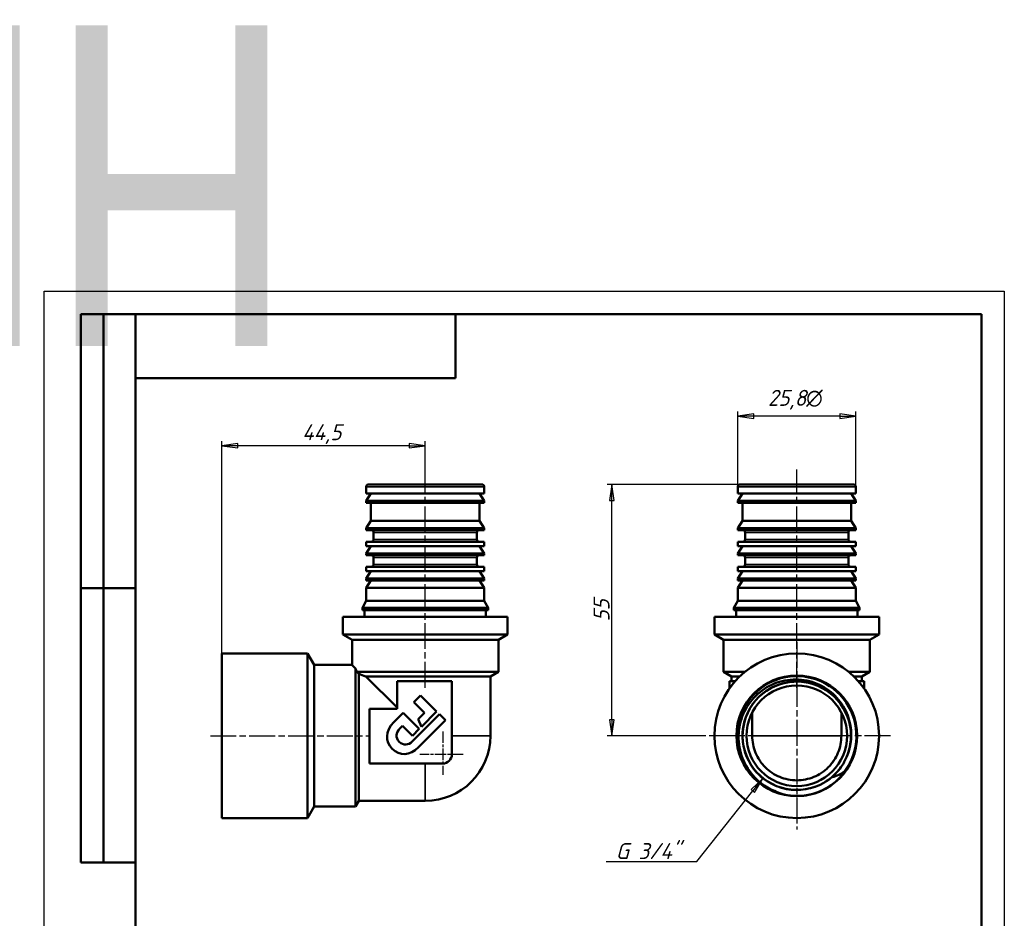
# Model space of a CAD drawing. Header units: millimetres. Extents: x -258 to 813, y -69 to 356.
# Tile 5 of 6: x -5 to 210, y 160 to 356. Entities that reach past the tile are written whole.
import ezdxf
from ezdxf.enums import TextEntityAlignment as Align

# ---------------------------------------------------------------- set-up
doc = ezdxf.new("R2018")
doc.units = ezdxf.units.MM
doc.linetypes.add('CHAIN', pattern=[0.7087, 0.4724, -0.0591, 0.1181, -0.0591])
for name, color, linetype, lineweight in [('Видимые тонкие (ГОСТ)', 7, 'Continuous', 35), ('Видимый контур (ГОСТ)', 7, 'Continuous', 50), ('Кромка (ГОСТ)', 7, 'Continuous', 50), ('Маркер центра (ГОСТ)', 7, 'Continuous', 25), ('Обозначение (ГОСТ)', 7, 'Continuous', 25), ('Осевая линия (ГОСТ)', 7, 'Continuous', 25), ('Размер (ГОСТ)', 7, 'Continuous', 25), ('Эскизная геометрия (ГОСТ)', 7, 'Continuous', 50)]:
    doc.layers.add(name, color=color, linetype=linetype, lineweight=lineweight)
doc.styles.get("Standard").update_dxf_attribs({"font": 'GOST Common Italic.ttf'})
doc.styles.add('Обычный текст (ГОСТ)', font='GOST Common Italic.ttf')
doc.dimstyles.new('Обычный (ГОСТ)', dxfattribs={"dimtxt": 3.5, "dimasz": 3.5, "dimexe": 1, "dimexo": 0, "dimgap": 0.5, "dimtad": 1, "dimrnd": 1e-08, "dimtxsty": 'Обычный текст (ГОСТ)', "dimblk": 'Filled-1', "dimcen": 0.09, "dimdle": 15, "dimclrd": 256, "dimclre": 256, "dimclrt": 256, "dimazin": 2, "dimtfac": 0.714286, "dimtdec": 3, "dimtmove": 0, "dimatfit": 3, "dimfxl": 1, "dimtolj": 1, "dimlwd": 25, "dimlwe": 25, "dimarcsym": 0})

# ---------------------------------------------------------------- blocks, each defined once
blk = doc.blocks.new('ГОСТ - Доп. графы 2')
at = {"layer": 'Эскизная геометрия (ГОСТ)'}
for p, q in [((-12, 0), (-12, 120)), ((-12, 120), (0, 120)), ((-7, 0), (-7, 120)), ((-12, 60), (0, 60)), ((0, 0), (-12, 0))]:
    blk.add_line(p, q, dxfattribs=at)
at = {"layer": 'Обозначение (ГОСТ)', "lineweight": 30, "width": 0.8, "flags": 17}
for tag, p in [('Первичная_применяемость', (-3.65, 90.03)), ('Справочный_номер', (-3.55, 30.02))]:
    blk.add_attdef(tag, text='', height=3.17, rotation=90, dxfattribs=at).set_placement(p, align=Align.MIDDLE_CENTER)
blk = doc.blocks.new('ГОСТ - Доп. графы 3')
at = {"layer": 'Эскизная геометрия (ГОСТ)'}
for p, q in [((0, 0), (70, 0)), ((70, 0), (70, -14)), ((70, -14), (0, -14))]:
    blk.add_line(p, q, dxfattribs=at)
at = {"layer": 'Обозначение (ГОСТ)', "lineweight": 30, "width": 0.8}
blk.add_attdef('ОБОЗНАЧЕНИЕ', text='', height=5, rotation=180, dxfattribs=at).set_placement((34.94, -6.97), align=Align.MIDDLE_CENTER)
blk = doc.blocks.new('Рамки ГОСТ_ граница 297x210')
at = {"layer": 'Кромка (ГОСТ)', "lineweight": 25}
for p, q in [((0, 0), (0, 297)), ((0, 297), (210, 297)), ((210, 297), (210, 0)), ((210, 0), (0, 0))]:
    blk.add_line(p, q, dxfattribs=at)
at = {"layer": 'Кромка (ГОСТ)'}
for p, q in [((205, 292), (20, 292)), ((20, 292), (20, 5)), ((205, 5), (205, 292)), ((20, 5), (205, 5))]:
    blk.add_line(p, q, dxfattribs=at)
blk = doc.blocks.new('Filled-1')
at = {"color": 0}
for p, q in [((0, 0), (-1, 0.143)), ((-1, 0.143), (-1, -0.143)), ((-1, 0), (0, 0)), ((-1, -0.143), (0, 0))]:
    blk.add_line(p, q, dxfattribs=at)
at = {"color": 0, "flags": 128}
blk.add_lwpolyline([(-1, -0.143), (0, 0), (-1, 0.143), (-1, -0.143)], dxfattribs=at)
at = {"color": 0}
blk.add_solid([(-1, -0.143), (0, 0), (-1, 0.143), (-1, -0.143)], dxfattribs=at)
blk = doc.blocks.new('*D8')
at = {"layer": 'Defpoints', "color": 0, "linetype": 'Continuous', "transparency": 16777216}
for p in [(38.84, 263.19), (83.34, 257.96), (38.84, 217.72)]:
    blk.add_point(p, dxfattribs=at)
at = {"layer": 'Размер (ГОСТ)', "linetype": 'Continuous', "lineweight": 25, "transparency": 16777216}
for p, q in [((38.84, 217.72), (38.84, 264.19)), ((79.84, 263.19), (42.34, 263.19)), ((83.34, 257.96), (83.34, 264.19))]:
    blk.add_line(p, q, dxfattribs=at)
at = {"layer": 'Размер (ГОСТ)', "linetype": 'Continuous', "lineweight": 25, "transparency": 16777216, "xscale": 3.5, "yscale": 3.5, "zscale": 3.5, "rotation": 180}
blk.add_blockref('Filled-1', (38.84, 263.19), dxfattribs=at)
at = {"layer": 'Размер (ГОСТ)', "linetype": 'Continuous', "lineweight": 25, "transparency": 16777216, "xscale": 3.5, "yscale": 3.5, "zscale": 3.5}
blk.add_blockref('Filled-1', (83.34, 263.19), dxfattribs=at)
at = {"layer": 'Размер (ГОСТ)', "linetype": 'Continuous', "lineweight": 25, "transparency": 16777216, "insert": (56.43, 267.89), "char_height": 3.5, "attachment_point": 1, "style": 'Обычный текст (ГОСТ)'}
blk.add_mtext('\\A1;44,5', dxfattribs=at)
blk = doc.blocks.new('*D9')
at = {"layer": 'Defpoints', "color": 0, "linetype": 'Continuous', "transparency": 16777216}
for p in [(124.15, 254.72), (152.21, 254.72), (144.11, 199.72)]:
    blk.add_point(p, dxfattribs=at)
at = {"layer": 'Размер (ГОСТ)', "linetype": 'Continuous', "lineweight": 25, "transparency": 16777216}
for p, q in [((152.21, 254.72), (123.15, 254.72)), ((124.15, 203.22), (124.15, 251.22)), ((144.11, 199.72), (123.15, 199.72))]:
    blk.add_line(p, q, dxfattribs=at)
at = {"layer": 'Размер (ГОСТ)', "linetype": 'Continuous', "lineweight": 25, "transparency": 16777216, "xscale": 3.5, "yscale": 3.5, "zscale": 3.5}
for p, rotation in [((124.15, 254.72), 90), ((124.15, 199.72), 270)]:
    blk.add_blockref('Filled-1', p, dxfattribs=dict(at, rotation=rotation))
at = {"layer": 'Размер (ГОСТ)', "linetype": 'Continuous', "lineweight": 25, "transparency": 16777216, "insert": (120.15, 224.72), "char_height": 3.5, "attachment_point": 1, "rotation": 90, "style": 'Обычный текст (ГОСТ)'}
blk.add_mtext('\\A1;55', dxfattribs=at)
blk = doc.blocks.new('*D10')
at = {"layer": 'Defpoints', "color": 0, "linetype": 'Continuous', "transparency": 16777216}
for p in [(164.61, 199.72), (157.17, 190.37)]:
    blk.add_point(p, dxfattribs=at)
at = {"layer": 'Размер (ГОСТ)', "linetype": 'Continuous', "lineweight": 25, "transparency": 16777216}
for p, q in [((142.72, 172.24), (154.99, 187.64)), ((122.91, 172.24), (142.72, 172.24))]:
    blk.add_line(p, q, dxfattribs=at)
at = {"layer": 'Размер (ГОСТ)', "linetype": 'Continuous', "lineweight": 25, "transparency": 16777216, "xscale": 3.5, "yscale": 3.5, "zscale": 3.5, "rotation": 51.47251013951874}
blk.add_blockref('Filled-1', (157.17, 190.37), dxfattribs=at)
at = {"layer": 'Размер (ГОСТ)', "linetype": 'Continuous', "lineweight": 25, "transparency": 16777216, "insert": (122.91, 176.24), "char_height": 3.5, "attachment_point": 1, "style": 'Обычный текст (ГОСТ)'}
blk.add_mtext('\\A1; \\fGOST Common|b0|i1;\\H3.5000;G 3/4"', dxfattribs=at)
blk = doc.blocks.new('*D11')
at = {"layer": 'Defpoints', "color": 0, "linetype": 'Continuous', "transparency": 16777216}
for p in [(151.71, 269.64), (151.71, 252.72), (177.51, 252.72)]:
    blk.add_point(p, dxfattribs=at)
at = {"layer": 'Размер (ГОСТ)', "linetype": 'Continuous', "lineweight": 25, "transparency": 16777216}
for p, q in [((151.71, 252.72), (151.71, 270.64)), ((174.01, 269.64), (155.21, 269.64)), ((177.51, 252.72), (177.51, 270.64))]:
    blk.add_line(p, q, dxfattribs=at)
at = {"layer": 'Размер (ГОСТ)', "linetype": 'Continuous', "lineweight": 25, "transparency": 16777216, "xscale": 3.5, "yscale": 3.5, "zscale": 3.5, "rotation": 180}
blk.add_blockref('Filled-1', (151.71, 269.64), dxfattribs=at)
at = {"layer": 'Размер (ГОСТ)', "linetype": 'Continuous', "lineweight": 25, "transparency": 16777216, "xscale": 3.5, "yscale": 3.5, "zscale": 3.5}
blk.add_blockref('Filled-1', (177.51, 269.64), dxfattribs=at)
at = {"layer": 'Размер (ГОСТ)', "linetype": 'Continuous', "lineweight": 25, "transparency": 16777216, "insert": (158.3, 275.41), "char_height": 3.5, "attachment_point": 1, "style": 'Обычный текст (ГОСТ)'}
blk.add_mtext('\\A1;\\fGOST Common|b0|i1;\\H3.5000;25,8\\fAIGDT|b0|i0;\\H3.5000;n', dxfattribs=at)

msp = doc.modelspace()

# ---------------------------------------------------------------- linework, layer by layer
at = {"layer": 'Видимые тонкие (ГОСТ)'}
for p, q in [((70.445, 254.218), (96.245, 254.218)), ((151.709, 254.218), (177.509, 254.218)), ((72.045, 244.218), (94.645, 244.218)), ((153.309, 244.218), (175.909, 244.218)), ((72.045, 242.678), (94.645, 242.678)), ((153.309, 242.678), (175.909, 242.678)), ((72.045, 238.718), (94.645, 238.718)), ((72.045, 237.218), (94.645, 237.218)), ((153.309, 238.718), (175.909, 238.718)), ((153.309, 237.218), (175.909, 237.218)), ((89.174, 199.718), (97.595, 199.718)), ((154.859, 199.718), (156.794, 199.718)), ((156.794, 199.718), (172.425, 199.718)), ((156.794, 199.718), (156.794, 199.718)), ((172.425, 199.718), (172.425, 199.718)), ((172.425, 199.718), (174.359, 199.718)), ((83.345, 193.647), (83.345, 185.468))]:
    msp.add_line(p, q, dxfattribs=at)
for points, knots in [([(176.341, 201.969), (176.29, 202.238), (176.229, 202.506), (176.159, 202.771), (175.424, 205.554), (173.644, 208.047), (171.252, 209.648), (168.866, 211.244), (165.891, 211.938), (163.045, 211.562), (160.206, 211.187), (157.519, 209.751), (155.63, 207.598), (153.661, 205.354), (152.58, 202.351), (152.668, 199.367), (152.752, 196.497), (153.914, 193.671), (155.872, 191.571), (157.822, 189.48), (160.544, 188.127), (163.388, 187.835), (166.233, 187.542), (169.175, 188.315), (171.51, 189.967), (171.809, 190.178), (172.099, 190.404), (172.377, 190.642)], [67.733773, 67.733773, 67.733773, 67.733773, 67.8026079, 67.8026079, 67.8026079, 68.5254528, 68.5254528, 68.5254528, 69.2463201, 69.2463201, 69.2463201, 69.965521, 69.965521, 69.965521, 70.7152713, 70.7152713, 70.7152713, 71.4362896, 71.4362896, 71.4362896, 72.1542256, 72.1542256, 72.1542256, 72.8724894, 72.8724894, 72.8724894, 72.9645224, 72.9645224, 72.9645224, 72.9645224]), ([(161.31, 187.032), (164.271, 186.263), (167.5, 186.572), (170.261, 187.891), (171.625, 188.543), (172.874, 189.433), (173.936, 190.508)], [72.0021848, 72.0021848, 72.0021848, 72.0021848, 72.7023995, 72.7023995, 72.7023995, 73.0483438, 73.0483438, 73.0483438, 73.0483438])]:
    msp.add_open_spline(points, degree=3, knots=knots, dxfattribs=at)
at = {"layer": 'Видимый контур (ГОСТ)'}
for p, q in [((70.445, 254.218), (70.445, 252.718)), ((95.745, 254.718), (70.945, 254.718)), ((96.245, 254.218), (96.245, 252.718)), ((151.709, 254.218), (151.709, 252.718)), ((177.009, 254.718), (152.209, 254.718)), ((177.509, 254.218), (177.509, 252.718)), ((70.445, 252.718), (96.245, 252.718)), ((71.445, 252.718), (70.445, 251.118)), ((95.245, 252.718), (96.245, 251.118)), ((151.709, 252.718), (177.509, 252.718)), ((152.709, 252.718), (151.709, 251.118)), ((176.509, 252.718), (177.509, 251.118)), ((70.445, 251.118), (96.245, 251.118)), ((70.445, 251.118), (70.445, 250.718)), ((70.445, 250.718), (96.245, 250.718)), ((71.445, 250.718), (71.445, 246.718)), ((95.245, 250.718), (95.245, 246.718)), ((96.245, 251.118), (96.245, 250.718)), ((151.709, 251.118), (177.509, 251.118)), ((151.709, 251.118), (151.709, 250.718)), ((151.709, 250.718), (177.509, 250.718)), ((152.709, 250.718), (152.709, 246.718)), ((176.509, 250.718), (176.509, 246.718)), ((177.509, 251.118), (177.509, 250.718)), ((71.445, 246.718), (70.445, 245.118)), ((71.445, 246.718), (95.245, 246.718)), ((95.245, 246.718), (96.245, 245.118)), ((152.709, 246.718), (151.709, 245.118)), ((152.709, 246.718), (176.509, 246.718)), ((176.509, 246.718), (177.509, 245.118)), ((70.445, 245.118), (96.245, 245.118)), ((70.445, 245.118), (70.445, 244.718)), ((70.445, 244.718), (96.245, 244.718)), ((72.045, 244.218), (72.045, 242.678)), ((94.645, 244.218), (94.645, 242.678)), ((96.245, 245.118), (96.245, 244.718)), ((151.709, 245.118), (177.509, 245.118)), ((151.709, 245.118), (151.709, 244.718)), ((151.709, 244.718), (177.509, 244.718)), ((153.309, 244.218), (153.309, 242.678)), ((175.909, 244.218), (175.909, 242.678)), ((177.509, 245.118), (177.509, 244.718)), ((70.445, 242.178), (96.245, 242.178)), ((70.445, 242.178), (70.445, 241.218)), ((70.445, 241.218), (96.245, 241.218)), ((71.445, 241.218), (70.445, 239.618)), ((95.245, 241.218), (96.245, 239.618)), ((96.245, 242.178), (96.245, 241.218)), ((151.709, 242.178), (177.509, 242.178)), ((151.709, 242.178), (151.709, 241.218)), ((151.709, 241.218), (177.509, 241.218)), ((152.709, 241.218), (151.709, 239.618)), ((176.509, 241.218), (177.509, 239.618)), ((177.509, 242.178), (177.509, 241.218)), ((70.445, 239.618), (96.245, 239.618)), ((70.445, 239.618), (70.445, 239.218)), ((70.445, 239.218), (96.245, 239.218)), ((96.245, 239.618), (96.245, 239.218)), ((151.709, 239.618), (177.509, 239.618)), ((151.709, 239.618), (151.709, 239.218)), ((151.709, 239.218), (177.509, 239.218)), ((177.509, 239.618), (177.509, 239.218)), ((72.045, 238.718), (72.045, 237.218)), ((94.645, 238.718), (94.645, 237.218)), ((153.309, 238.718), (153.309, 237.218)), ((175.909, 238.718), (175.909, 237.218)), ((70.445, 236.718), (96.245, 236.718)), ((70.445, 236.718), (70.445, 235.718)), ((70.445, 235.718), (96.245, 235.718)), ((71.445, 235.718), (70.445, 234.118)), ((95.245, 235.718), (96.245, 234.118)), ((96.245, 236.718), (96.245, 235.718)), ((151.709, 236.718), (177.509, 236.718)), ((151.709, 236.718), (151.709, 235.718)), ((151.709, 235.718), (177.509, 235.718)), ((152.709, 235.718), (151.709, 234.118)), ((176.509, 235.718), (177.509, 234.118)), ((177.509, 236.718), (177.509, 235.718)), ((70.445, 234.118), (96.245, 234.118)), ((70.445, 234.118), (70.445, 233.718)), ((70.445, 233.718), (96.245, 233.718)), ((71.445, 233.718), (70.445, 232.118)), ((95.245, 233.718), (96.245, 232.118)), ((96.245, 234.118), (96.245, 233.718)), ((151.709, 234.118), (177.509, 234.118)), ((151.709, 234.118), (151.709, 233.718)), ((151.709, 233.718), (177.509, 233.718)), ((152.709, 233.718), (151.709, 232.118)), ((176.509, 233.718), (177.509, 232.118)), ((177.509, 234.118), (177.509, 233.718)), ((70.445, 232.118), (96.245, 232.118)), ((70.445, 232.118), (70.445, 229.218)), ((96.245, 232.118), (96.245, 229.218)), ((151.709, 232.118), (177.509, 232.118)), ((151.709, 232.118), (151.709, 229.218)), ((177.509, 232.118), (177.509, 229.218)), ((70.445, 229.218), (69.595, 227.718)), ((70.445, 229.218), (96.245, 229.218)), ((96.245, 229.218), (97.095, 227.718)), ((151.709, 229.218), (150.859, 227.718)), ((151.709, 229.218), (177.509, 229.218)), ((177.509, 229.218), (178.359, 227.718)), ((69.595, 227.718), (97.095, 227.718)), ((69.595, 227.718), (69.595, 227.218)), ((69.595, 227.218), (97.095, 227.218)), ((70.095, 227.218), (70.095, 225.718)), ((96.595, 227.218), (96.595, 225.718)), ((97.095, 227.718), (97.095, 227.218)), ((150.859, 227.718), (178.359, 227.718)), ((150.859, 227.718), (150.859, 227.218)), ((150.859, 227.218), (178.359, 227.218)), ((151.359, 227.218), (151.359, 225.718)), ((177.859, 227.218), (177.859, 225.718)), ((178.359, 227.718), (178.359, 227.218)), ((101.345, 225.718), (65.345, 225.718)), ((65.345, 221.873), (65.345, 225.718)), ((101.345, 221.873), (101.345, 225.718)), ((182.609, 225.718), (146.609, 225.718)), ((146.609, 221.873), (146.609, 225.718)), ((182.609, 221.873), (182.609, 225.718)), ((101.345, 221.873), (65.345, 221.873)), ((67.345, 220.718), (65.345, 221.873)), ((99.345, 220.718), (101.345, 221.873)), ((182.609, 221.873), (146.609, 221.873)), ((148.609, 220.718), (146.609, 221.873)), ((180.609, 220.718), (182.609, 221.873)), ((99.345, 220.718), (67.345, 220.718)), ((67.345, 215.218), (67.345, 220.718)), ((99.345, 213.729), (99.345, 220.718)), ((180.609, 220.718), (148.609, 220.718)), ((148.609, 213.729), (148.609, 220.718)), ((180.609, 213.729), (180.609, 220.718)), ((38.845, 181.718), (38.845, 217.718)), ((38.845, 217.718), (57.601, 217.718)), ((57.601, 181.718), (57.601, 217.718)), ((59.045, 215.218), (57.601, 217.718)), ((59.045, 184.218), (59.045, 215.218)), ((59.045, 215.218), (67.345, 215.218)), ((68.123, 184.218), (68.123, 214.414)), ((99.345, 213.729), (68.359, 213.729)), ((68.845, 185.468), (68.845, 213.251)), ((97.595, 212.718), (99.345, 213.729)), ((153.308, 213.729), (148.609, 213.729)), ((150.359, 212.718), (148.609, 213.729)), ((180.609, 213.729), (175.91, 213.729)), ((178.859, 212.718), (180.609, 213.729)), ((77.174, 205.889), (70.345, 212.718)), ((70.345, 212.718), (97.595, 212.718)), ((89.174, 211.647), (77.174, 211.647)), ((77.174, 211.647), (77.174, 205.647)), ((89.174, 195.647), (89.174, 211.647)), ((97.595, 212.718), (97.595, 199.718)), ((149.859, 211.647), (151.129, 211.647)), ((149.859, 210.035), (149.859, 211.647)), ((150.359, 212.718), (150.359, 211.647)), ((150.359, 212.718), (152.159, 212.718)), ((177.059, 212.718), (178.859, 212.718)), ((178.089, 211.647), (179.359, 211.647)), ((178.859, 212.718), (178.859, 211.647)), ((179.359, 211.647), (179.359, 210.035)), ((80.85, 207.044), (82.344, 208.538)), ((83.168, 204.726), (80.85, 207.044)), ((82.344, 208.538), (85.844, 205.038)), ((71.174, 205.647), (71.174, 193.647)), ((77.174, 205.647), (71.174, 205.647)), ((76.482, 202.675), (78.531, 204.724)), ((78.531, 204.724), (82.03, 201.224)), ((81.815, 203.372), (83.168, 204.726)), ((85.844, 205.038), (82.495, 201.689)), ((154.859, 204.811), (154.859, 199.718)), ((174.359, 199.718), (174.359, 204.811)), ((80.545, 198.503), (86.462, 204.42)), ((82.495, 201.689), (81.815, 203.372)), ((87.783, 203.099), (81.888, 197.205)), ((86.462, 204.42), (87.783, 203.099)), ((78.372, 201.893), (77.764, 201.285)), ((80.536, 199.73), (78.372, 201.893)), ((82.03, 201.224), (80.536, 199.73)), ((71.174, 193.647), (87.174, 193.647)), ((68.845, 185.468), (68.123, 184.218)), ((83.345, 185.468), (68.845, 185.468)), ((59.045, 184.218), (57.601, 181.718)), ((59.045, 184.218), (68.123, 184.218)), ((38.845, 181.718), (57.601, 181.718))]:
    msp.add_line(p, q, dxfattribs=at)
for radius in [18, 13.2, 13.2, 11]:
    msp.add_circle((164.609, 199.718), radius, dxfattribs=at)
for centre, radius, start, end in [((70.945, 254.218), 0.5, 90, 180), ((95.745, 254.218), 0.5, 0, 90), ((152.209, 254.218), 0.5, 90, 180), ((177.009, 254.218), 0.5, 0, 90), ((71.545, 244.218), 0.5, 0, 90), ((95.145, 244.218), 0.5, 90, 180), ((152.809, 244.218), 0.5, 0, 90), ((176.409, 244.218), 0.5, 90, 180), ((71.545, 242.678), 0.5, 270, 0), ((95.145, 242.678), 0.5, 180, 270), ((152.809, 242.678), 0.5, 270, 0), ((176.409, 242.678), 0.5, 180, 270), ((71.545, 238.718), 0.5, 0, 90), ((95.145, 238.718), 0.5, 90, 180), ((152.809, 238.718), 0.5, 0, 90), ((176.409, 238.718), 0.5, 90, 180), ((71.545, 237.218), 0.5, 270, 0), ((95.145, 237.218), 0.5, 180, 270), ((152.809, 237.218), 0.5, 270, 0), ((176.409, 237.218), 0.5, 180, 270), ((164.609, 199.718), 13.036, 322.82187, 247.96124), ((83.345, 199.718), 14.25, 270, 0), ((87.174, 195.647), 2, 270, 0), ((164.609, 199.718), 11.855, 328.54567, 331.91163)]:
    msp.add_arc(centre, radius, start, end, dxfattribs=at)
for points, knots in [([(67.345, 215.218), (67.345, 215.218), (67.408, 215.153), (67.669, 214.883), (67.866, 214.679), (68.121, 214.415), (68.122, 214.414), (68.123, 214.414)], [2.29426188, 2.29426188, 2.29426188, 2.29426188, 2.53919921, 2.53919921, 2.78413653, 2.78413653, 2.78496191, 2.78496191, 2.78496191, 2.78496191]), ([(70.345, 212.718), (69.807, 212.904), (69.312, 213.081), (68.871, 213.241), (68.858, 213.246), (68.845, 213.251)], [1.32950242, 1.32950242, 1.32950242, 1.32950242, 1.52517195, 1.52517195, 1.53117889, 1.53117889, 1.53117889, 1.53117889]), ([(176.342, 201.969), (176.09, 203.455), (175.56, 204.879), (173.967, 207.517), (172.897, 208.693), (170.356, 210.577), (168.907, 211.263), (165.815, 212.048), (164.2, 212.134), (161.016, 211.682), (159.477, 211.144), (156.679, 209.504), (155.45, 208.413), (153.468, 205.811), (152.739, 204.323), (151.886, 201.139), (151.776, 199.472), (152.2, 196.175), (152.735, 194.579), (154.392, 191.667), (155.502, 190.383), (157.714, 188.651), (158.686, 188.077), (159.718, 187.635)], [-5.3624339, -5.3624339, -5.3624339, -5.3624339, -4.909516, -4.909516, -4.4362158, -4.4362158, -3.9589913, -3.9589913, -3.4778431, -3.4778431, -2.992772, -2.992772, -2.5037786, -2.5037786, -2.0108635, -2.0108635, -1.5140275, -1.5140275, -1.0132711, -1.0132711, -0.5085951, -0.5085951, -0.170422, -0.170422, -0.170422, -0.170422]), ([(175.067, 194.137), (176.298, 196.453), (176.739, 199.183), (176.285, 201.768), (175.79, 204.591), (174.23, 207.215), (171.986, 208.999), (169.748, 210.777), (166.851, 211.705), (163.996, 211.557), (161.149, 211.41), (158.37, 210.194), (156.33, 208.203), (154.294, 206.216), (153.011, 203.475), (152.79, 200.638), (152.568, 197.783), (153.424, 194.857), (155.151, 192.572), (156.868, 190.299), (159.431, 188.68), (162.222, 188.106), (165.022, 187.531), (168.027, 188.012), (170.507, 189.435), (172.225, 190.42), (173.689, 191.843), (174.722, 193.532)], [67.0540076, 67.0540076, 67.0540076, 67.0540076, 67.717992, 67.717992, 67.717992, 68.4434546, 68.4434546, 68.4434546, 69.1667569, 69.1667569, 69.1667569, 69.8882165, 69.8882165, 69.8882165, 70.6081426, 70.6081426, 70.6081426, 71.3329172, 71.3329172, 71.3329172, 72.0538758, 72.0538758, 72.0538758, 72.777354, 72.777354, 72.777354, 73.2784457, 73.2784457, 73.2784457, 73.2784457]), ([(175.068, 194.137), (175.712, 195.34), (176.149, 196.639), (176.573, 199.307), (176.565, 200.649), (176.342, 201.969)], [-0.81152351, -0.81152351, -0.81152351, -0.81152351, -0.40172218, -0.40172218, 0, 0, 0, 0]), ([(156.98, 193.647), (156.814, 193.856), (156.653, 194.076), (156.138, 194.847), (155.832, 195.431), (155.371, 196.543), (155.174, 197.173), (154.919, 198.46), (154.859, 199.117), (154.859, 199.718)], [2.27169424, 2.27169424, 2.27169424, 2.27169424, 2.34640688, 2.34640688, 2.52689853, 2.52689853, 2.7073971, 2.7073971, 2.88788567, 2.88788567, 2.88788567, 2.88788567]), ([(174.359, 199.718), (174.359, 199.117), (174.3, 198.46), (174.044, 197.173), (173.847, 196.543), (173.387, 195.431), (173.08, 194.847), (172.565, 194.076), (172.405, 193.856), (172.238, 193.647)], [0.00001, 0.00001, 0.00001, 0.00001, 0.18049857, 0.18049857, 0.36099713, 0.36099713, 0.54148879, 0.54148879, 0.61620142, 0.61620142, 0.61620142, 0.61620142]), ([(156.98, 193.647), (157.217, 193.35), (157.466, 193.073), (158.14, 192.399), (158.647, 191.976), (159.738, 191.247), (160.322, 190.941), (161.434, 190.48), (162.064, 190.284), (163.35, 190.028), (164.008, 189.968), (165.211, 189.968), (165.868, 190.028), (167.155, 190.284), (167.784, 190.48), (168.896, 190.941), (169.48, 191.247), (170.571, 191.976), (171.078, 192.399), (171.753, 193.073), (172.002, 193.35), (172.238, 193.647)], [3.5040971, 3.5040971, 3.5040971, 3.5040971, 3.6098761, 3.6098761, 3.790368, 3.790368, 3.9708598, 3.9708598, 4.1513516, 4.1513516, 4.3318435, 4.3318435, 4.5123353, 4.5123353, 4.6928272, 4.6928272, 4.873319, 4.873319, 5.0538109, 5.0538109, 5.1595899, 5.1595899, 5.1595899, 5.1595899]), ([(172.377, 190.642), (172.376, 190.642), (172.374, 190.641), (172.372, 190.641), (172.37, 190.641), (172.369, 190.641), (172.368, 190.641), (172.367, 190.642), (172.367, 190.642), (172.367, 190.643), (172.366, 190.643), (172.366, 190.644), (172.366, 190.645), (172.367, 190.647), (172.367, 190.649), (172.37, 190.656), (172.376, 190.663), (172.403, 190.698), (172.443, 190.74), (172.606, 190.907), (172.785, 191.081), (173.468, 191.796), (174.11, 192.529), (174.722, 193.532)], [-0.63431458, -0.63431458, -0.63431458, -0.63431458, -0.62800282, -0.62800282, -0.62335873, -0.62335873, -0.62085026, -0.62085026, -0.61888427, -0.61888427, -0.61673985, -0.61673985, -0.61351176, -0.61351176, -0.60691591, -0.60691591, -0.58448827, -0.58448827, -0.51383207, -0.51383207, -0.35253186, -0.35253186, 0, 0, 0, 0]), ([(174.996, 191.841), (174.604, 191.601), (174.201, 191.384), (173.328, 190.977), (172.858, 190.794), (172.377, 190.642)], [-0.29551693, -0.29551693, -0.29551693, -0.29551693, -0.1549422, -0.1549422, 0, 0, 0, 0]), ([(173.936, 190.508), (173.513, 190.042), (172.799, 189.345), (170.65, 187.912), (169.412, 187.35), (168.113, 186.992)], [0, 0, 0, 0, 0.18895851, 0.18895851, 0.3944327, 0.3944327, 0.3944327, 0.3944327]), ([(168.113, 186.992), (166.813, 186.634), (165.462, 186.484), (162.882, 186.615), (161.912, 186.848), (161.31, 187.032)], [0, 0, 0, 0, 0.40435726, 0.40435726, 0.77628069, 0.77628069, 0.77628069, 0.77628069])]:
    msp.add_open_spline(points, degree=3, knots=knots, dxfattribs=at)
for points in [[(68.123, 214.414), (68.198, 214.199), (68.277, 213.97), (68.359, 213.729)], [(68.359, 213.729), (68.531, 213.56), (68.693, 213.4), (68.845, 213.251)], [(76.144, 196.866), (74.574, 198.436), (74.541, 200.734), (76.482, 202.675)], [(77.764, 201.285), (76.87, 200.391), (76.776, 199.299), (77.667, 198.407)], [(77.667, 198.407), (78.538, 197.537), (79.652, 197.61), (80.545, 198.503)], [(81.888, 197.205), (79.963, 195.28), (77.728, 195.282), (76.144, 196.866)], [(174.996, 191.841), (174.672, 191.375), (174.318, 190.929), (173.936, 190.508)], [(161.31, 187.032), (160.765, 187.199), (160.234, 187.4), (159.718, 187.635)]]:
    msp.add_open_spline(points, degree=3, dxfattribs=at)
at = {"layer": 'Маркер центра (ГОСТ)', "linetype": 'CHAIN', "ltscale": 11.993792}
for p, q in [((164.609, 220.218), (164.609, 179.218)), ((185.109, 199.718), (144.109, 199.718))]:
    msp.add_line(p, q, dxfattribs=at)
at = {"layer": 'Маркер центра (ГОСТ)', "linetype": 'CHAIN', "ltscale": 5.27739}
for p, q in [((87.174, 200.647), (87.174, 191.147)), ((91.674, 195.647), (82.174, 195.647))]:
    msp.add_line(p, q, dxfattribs=at)
at = {"layer": 'Осевая линия (ГОСТ)', "linetype": 'CHAIN', "ltscale": 11.993792}
for p, q in [((83.345, 210.218), (83.345, 257.958)), ((164.609, 210.218), (164.609, 257.958)), ((36.345, 199.718), (71.345, 199.718))]:
    msp.add_line(p, q, dxfattribs=at)

# ---------------------------------------------------------------- block references
ref = msp.add_blockref('ГОСТ - Доп. графы 3', (20, 292))
lines = msp.add_mtext('\\W0.8000;HDU17-1 ', dxfattribs={"layer": 'Обозначение (ГОСТ)', "insert": (54.942, 285.032), "char_height": 70.12484, "attachment_point": 1, "rotation": 180})
ref.add_attrib('ОБОЗНАЧЕНИЕ', '', (54.942, 285.032)).embed_mtext(lines)
for name, p in [('Рамки ГОСТ_ граница 297x210', (0, 0)), ('ГОСТ - Доп. графы 2', (20, 172))]:
    msp.add_blockref(name, p)

# ---------------------------------------------------------------- dimensions: what is measured, and where the dimension line sits
at = {"layer": 'Размер (ГОСТ)', "linetype": 'Continuous', "lineweight": 25}
dim = msp.add_linear_dim(base=(151.709, 269.641), p1=(177.509, 252.718), p2=(151.709, 252.718), angle=180, text='\\fGOST Common|b0|i1;\\H3.5000;<>\\fAIGDT|b0|i0;\\H3.5000;n', dimstyle='Обычный (ГОСТ)', override={"dimgap": 0.5, "dimdec": 2, "dimtol": 0, "dimlim": 0, "dimtp": 0, "dimtm": 0, "dimtdec": 3, "dimtofl": 0, "dimatfit": 1}, dxfattribs=at)
dim.commit()
dim.dimension.update_dxf_attribs({"geometry": '*D11', "text_midpoint": (164.609, 269.641), "dimtype": 160})
dim = msp.add_linear_dim(base=(38.845, 263.187), p1=(83.345, 257.958), p2=(38.845, 217.718), dimstyle='Обычный (ГОСТ)', override={"dimgap": 0.5, "dimdec": 2, "dimtol": 0, "dimlim": 0, "dimtp": 0, "dimtm": 0, "dimtdec": 3, "dimtofl": 0, "dimatfit": 1}, dxfattribs=at)
dim.commit()
dim.dimension.update_dxf_attribs({"geometry": '*D8', "text_midpoint": (61.095, 263.187), "dimtype": 160})
dim = msp.add_linear_dim(base=(124.151, 254.718), p1=(144.109, 199.718), p2=(152.209, 254.718), angle=90, dimstyle='Обычный (ГОСТ)', override={"dimgap": 0.5, "dimdec": 2, "dimtol": 0, "dimlim": 0, "dimtp": 0, "dimtm": 0, "dimtdec": 3, "dimtofl": 0, "dimatfit": 1}, dxfattribs=at)
dim.commit()
dim.dimension.update_dxf_attribs({"geometry": '*D9', "text_midpoint": (124.151, 227.218), "dimtype": 160})
dim = msp.add_radius_dim(center=(164.608, 199.719), mpoint=(157.167, 190.374), text=' \\fGOST Common|b0|i1;\\H3.5000;G 3/4"', dimstyle='Обычный (ГОСТ)', override={"dimgap": 0.5, "dimtih": 1, "dimtoh": 1, "dimdec": 2, "dimlfac": 1, "dimcen": 0, "dimtol": 0, "dimlim": 0, "dimtp": 0, "dimtm": 0, "dimtdec": 3, "dimtofl": 0}, dxfattribs=at)
dim.commit()
dim.dimension.update_dxf_attribs({"geometry": '*D10', "text_midpoint": (130.9, 172.235), "dimtype": 164})

doc.saveas('drawing.dxf')
